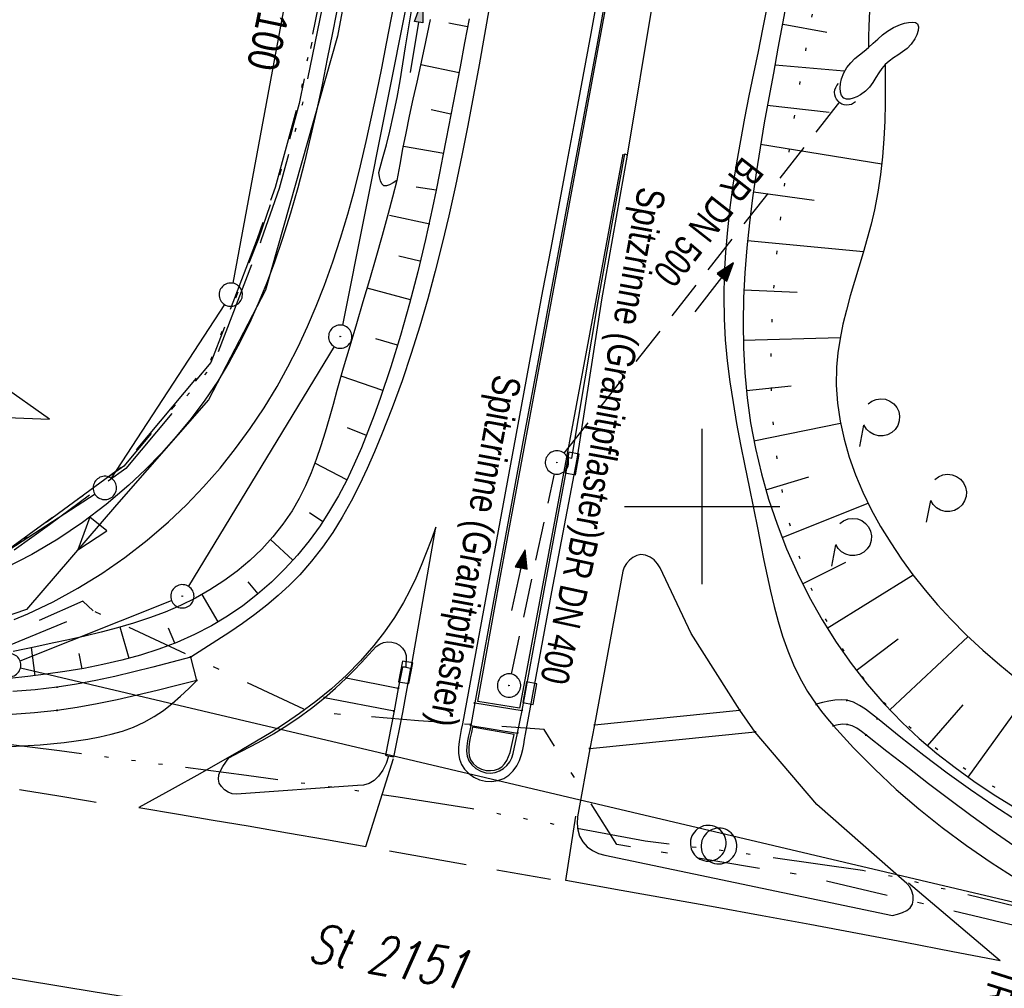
# Model space of a CAD drawing. Extents: x 510526 to 513920, y 467229 to 478797.
# Tile 139 of 256: x 510756 to 510819, y 472369 to 472431. Entities that reach past the tile are written whole.
import ezdxf
from ezdxf.enums import TextEntityAlignment as Align

# ---------------------------------------------------------------- set-up
doc = ezdxf.new("R2010")
doc.units = 0
doc.header["$LTSCALE"] = 10
doc.header["$MEASUREMENT"] = 0
for name, pattern in [('ACAD_ISO13W100', [37, 12, -3, 12, -3, 0.5, -3, 0.5, -3]), ('ACAD_ISO14W100', [25.5, 12, -3, 0.5, -3, 0.5, -3, 0.5, -3]), ('AUSGEZOGEN', [0]), ('LT00', [0]), ('LT05', [0.7, 0.5, -0.2]), ('LT07', [0.22, 0.02, -0.2]), ('LT08', [0.42, 0.2, -0.1, 0.02, -0.1]), ('STRICHLINIE2', [0.375, 0.25, -0.125])]:
    doc.linetypes.add(name, pattern=pattern)
doc.layers.get('0').update_dxf_attribs({"linetype": 'LT00'})
for name, color, linetype in [('-Halt-Pfeil', 4, 'LT00'), ('-Haltung', 182, 'STRICHLINIE2'), ('-Haltungsbeschriftung', 182, 'LT00'), ('ABWASSERLTG', 24, 'LT00'), ('ABWASSERLTG_FLIEßPF', 26, 'Continuous'), ('DFK_AB_L', 21, 'LT00'), ('DFK_AB_P', 7, 'LT00'), ('DFK_BES-WEGE', 255, 'LT00'), ('DFK_GZPKT', 250, 'LT00'), ('DFK_KATASTER', 250, 'LT00'), ('DFK_NUTZUNG', 250, 'LT00'), ('GASLTG', 250, 'ACAD_ISO13W100'), ('GASLTG_TEXT', 250, 'Continuous'), ('GEHOELZ_SYMB', 252, 'Continuous'), ('PFEIL', 140, 'AUSGEZOGEN'), ('RINNE_TEXT', 11, 'Continuous'), ('STROM_UNTER', 80, 'LT08'), ('TELEKOM', 210, 'ACAD_ISO14W100'), ('V94_AFBR_BAB', 250, 'LT00'), ('V94_BOESCH', 250, 'LT00'), ('V94_BOSCHUNG', 250, 'LT00'), ('V94_GEHOELZ', 250, 'LT07'), ('V94_GEHWEG', 250, 'LT00'), ('V94_GRABEN', 250, 'LT00'), ('V94_H_BORD', 250, 'LT00'), ('V94_KA_PRUF', 182, 'LT00'), ('V94_LD_MARK', 250, 'LT00'), ('V94_LG_MARK', 250, 'LT05'), ('V94_RASTER', 250, 'LT00'), ('V94_RINNE', 182, 'LT00'), ('V94_SINKK', 182, 'LT00'), ('V94_UK_DURCH', 182, 'LT00')]:
    doc.layers.add(name, color=color, linetype=linetype)
doc.styles.add('Arial', font='ARIAL.TTF')
doc.styles.add('Haltungsbeschriftung', font='ARIAL.TTF', dxfattribs={"width": 0.75})
doc.styles.get("Standard").update_dxf_attribs({"font": 'romans.shx'})
doc.styles.add('Versorgungsltg', font='ARIAL.TTF', dxfattribs={"width": 0.8, "height": 2})

# ---------------------------------------------------------------- blocks, each defined once
blk = doc.blocks.new('SYMB7010')
at = {"color": 0, "linetype": 'ByBlock'}
for points in [[(-0.031408, 0.499213), (-0.093728, 0.49134), (-0.15457, 0.475719), (-0.212975, 0.452595), (-0.268021, 0.422333), (-0.31884, 0.385411), (-0.36463, 0.342411), (-0.40467, 0.29401), (-0.438329, 0.240973), (-0.465074, 0.184136), (-0.484486, 0.124395), (-0.496256, 0.062692), (-0.5002, 0)], [(0.5002, 0), (0.496256, 0.062692), (0.484485, 0.124395), (0.465074, 0.184136), (0.438329, 0.240973), (0.40467, 0.29401), (0.36463, 0.342411), (0.31884, 0.385411), (0.268021, 0.422333), (0.212975, 0.452595), (0.15457, 0.475719), (0.093728, 0.49134), (0.031408, 0.499213), (-0.031408, 0.499213)], [(-0.5002, 0), (-0.496256, -0.062692), (-0.484486, -0.124395), (-0.465075, -0.184136), (-0.438329, -0.240973), (-0.404671, -0.29401), (-0.36463, -0.342411), (-0.31884, -0.385411), (-0.268021, -0.422333), (-0.212975, -0.452595), (-0.154571, -0.475719), (-0.093728, -0.49134), (-0.031408, -0.499213), (0.031408, -0.499213)], [(0.031408, -0.499213), (0.093728, -0.491341), (0.15457, -0.475719), (0.212975, -0.452595), (0.268021, -0.422333), (0.31884, -0.385411), (0.36463, -0.342411), (0.404671, -0.294011), (0.438329, -0.240974), (0.465075, -0.184136), (0.484486, -0.124395), (0.496256, -0.062692), (0.500201, 0)]]:
    blk.add_lwpolyline(points, dxfattribs=at)
blk = doc.blocks.new('SYMB0003')
at = {"color": 0, "linetype": 'ByBlock'}
for p, q in [((-0.015712, 0), (0.010166, 0.012015)), ((0, -0.021257), (-0.015712, 0)), ((0.010166, 0.012015), (0, -0.021257))]:
    blk.add_line(p, q, dxfattribs=at)
for points in [[(-0.031395, 0.499013), (-0.093691, 0.491144), (-0.154509, 0.475528), (-0.21289, 0.452414), (-0.267913, 0.422164), (-0.318712, 0.385257), (-0.364484, 0.342274), (-0.404509, 0.293893), (-0.438154, 0.240877), (-0.464888, 0.184062), (-0.484292, 0.124345), (-0.496058, 0.062667), (-0.5, 0)], [(0.5, 0), (0.496057, 0.062667), (0.484292, 0.124345), (0.464888, 0.184062), (0.438153, 0.240877), (0.404509, 0.293893), (0.364484, 0.342274), (0.318712, 0.385257), (0.267913, 0.422164), (0.21289, 0.452414), (0.154509, 0.475528), (0.093691, 0.491144), (0.031395, 0.499013), (-0.031395, 0.499013)], [(-0.5, 0), (-0.496058, -0.062667), (-0.484292, -0.124345), (-0.464888, -0.184062), (-0.438154, -0.240877), (-0.404509, -0.293893), (-0.364485, -0.342274), (-0.318712, -0.385257), (-0.267914, -0.422164), (-0.21289, -0.452414), (-0.154509, -0.475529), (-0.093691, -0.491144), (-0.031395, -0.499014), (0.031395, -0.499014)], [(0.031395, -0.499014), (0.093691, -0.491144), (0.154509, -0.475529), (0.21289, -0.452414), (0.267914, -0.422164), (0.318712, -0.385257), (0.364485, -0.342274), (0.404509, -0.293893), (0.438154, -0.240877), (0.464889, -0.184062), (0.484292, -0.124345), (0.496058, -0.062667), (0.5, 0)]]:
    blk.add_lwpolyline(points, dxfattribs=at)
blk = doc.blocks.new('SYMB0011')
at = {"color": 0, "linetype": 'ByBlock'}
for p, q in [((0.5, 0), (-0.5, 0)), ((0, 0.5), (0, -0.5))]:
    blk.add_line(p, q, dxfattribs=at)
blk = doc.blocks.new('Pfreil3')
at = {"layer": 'PFEIL'}
blk.add_hatch(color=256, dxfattribs=at).paths.add_polyline_path([(-1.549, 0.273), (-1.549, -0.273), (0, 0)])
for p, q in [((-1.549, 0), (-4.831, 0)), ((-1.549, -0.273), (-1.549, 0.273)), ((-1.549, 0.273), (0, 0)), ((0, 0), (-1.549, -0.273))]:
    blk.add_line(p, q, dxfattribs=at)
blk = doc.blocks.new('SYMB0652')
at = {"color": 0, "linetype": 'ByBlock'}
blk.add_lwpolyline([(-0.15, -0.075), (0.15, -0.075), (0.15, 0.075), (-0.15, 0.075), (-0.15, -0.075)], dxfattribs=at)
blk = doc.blocks.new('SYMB0002')
at = {"color": 0, "linetype": 'ByBlock'}
for points in [[(-0.031395, 0.499013), (-0.093691, 0.491144), (-0.154509, 0.475528), (-0.21289, 0.452414), (-0.267913, 0.422164), (-0.318712, 0.385257), (-0.364484, 0.342274), (-0.404509, 0.293893), (-0.438154, 0.240877), (-0.464888, 0.184062), (-0.484292, 0.124345), (-0.496058, 0.062667), (-0.5, 0)], [(0.5, 0), (0.496057, 0.062667), (0.484292, 0.124345), (0.464888, 0.184062), (0.438153, 0.240877), (0.404509, 0.293893), (0.364484, 0.342274), (0.318712, 0.385257), (0.267913, 0.422164), (0.21289, 0.452414), (0.154509, 0.475528), (0.093691, 0.491144), (0.031395, 0.499013), (-0.031395, 0.499013)], [(-0.5, 0), (-0.496058, -0.062667), (-0.484292, -0.124345), (-0.464888, -0.184062), (-0.438154, -0.240877), (-0.404509, -0.293893), (-0.364485, -0.342274), (-0.318712, -0.385257), (-0.267914, -0.422164), (-0.21289, -0.452414), (-0.154509, -0.475529), (-0.093691, -0.491144), (-0.031395, -0.499014), (0.031395, -0.499014)], [(0.031395, -0.499014), (0.093691, -0.491144), (0.154509, -0.475529), (0.21289, -0.452414), (0.267914, -0.422164), (0.318712, -0.385257), (0.364485, -0.342274), (0.404509, -0.293893), (0.438154, -0.240877), (0.464889, -0.184062), (0.484292, -0.124345), (0.496058, -0.062667), (0.5, 0)]]:
    blk.add_lwpolyline(points, dxfattribs=at)
blk = doc.blocks.new('SYMB1107')
at = {"color": 0, "linetype": 'ByBlock'}
for points in [[(-0.2, 0), (-0.196157, 0.039018), (-0.184776, 0.076537), (-0.166294, 0.111114), (-0.141421, 0.141421), (-0.111114, 0.166294), (-0.076537, 0.184776), (-0.039018, 0.196157), (0, 0.2)], [(0, 0.2), (0.039018, 0.196157), (0.076537, 0.184776), (0.111114, 0.166294), (0.141421, 0.141421), (0.166294, 0.111114), (0.184776, 0.076537), (0.196157, 0.039018), (0.2, 0)]]:
    blk.add_lwpolyline(points, dxfattribs=at)
blk = doc.blocks.new('GEHOELZ_SYMB')
at = {"layer": 'GEHOELZ_SYMB'}
blk.add_line((0, 0), (1.4, 0), dxfattribs=at)
blk.add_lwpolyline([(-1.388, 0.017), (-1.612, 0.221), (-1.778, 0.474), (-1.876, 0.761), (-1.898, 1.063), (-1.844, 1.361), (-1.718, 1.636), (-1.526, 1.87), (-1.282, 2.05), (-1, 2.162), (-0.7, 2.2), (-0.4, 2.162), (-0.118, 2.05), (0.126, 1.87), (0.318, 1.636), (0.444, 1.361), (0.498, 1.063), (0.476, 0.761), (0.378, 0.474), (0.212, 0.221), (-0.012, 0.017)], dxfattribs=at)
blk = doc.blocks.new('ABWASSER-FLIEßPF')
at = {"layer": 'ABWASSERLTG_FLIEßPF'}
for p, q in [((0, 0), (-0.2109, 0.0703)), ((-0.2109, 0.0703), (-0.2109, -0.0703)), ((-0.2109, -0.0703), (0, 0))]:
    blk.add_line(p, q, dxfattribs=at)
blk = doc.blocks.new('SYMB7201')
at = {"color": 0, "linetype": 'ByBlock'}
for p, q in [((0, 0.385), (-0.11, 0.015)), ((-0.255, -0.385), (-0.115, -0.385)), ((0.445, -0.385), (0.585, -0.385))]:
    blk.add_line(p, q, dxfattribs=at)
for points in [[(0.25, 0.015), (0.11, 0.015), (0, 0.385)], [(-0.393816, -0.383308), (-0.416239, -0.362945), (-0.432849, -0.337617), (-0.442589, -0.308936), (-0.444836, -0.27873), (-0.439449, -0.248923), (-0.426769, -0.221415), (-0.407606, -0.197958), (-0.38318, -0.180047), (-0.355047, -0.168823), (-0.325, -0.165), (-0.294953, -0.168823), (-0.26682, -0.180047), (-0.242394, -0.197959), (-0.223231, -0.221415), (-0.210551, -0.248923), (-0.205164, -0.27873), (-0.207411, -0.308936), (-0.21715, -0.337617), (-0.233761, -0.362945), (-0.256184, -0.383308)], [(0.306185, -0.383308), (0.283761, -0.362945), (0.267151, -0.337617), (0.257411, -0.308936), (0.255164, -0.27873), (0.260552, -0.248923), (0.273231, -0.221415), (0.292394, -0.197958), (0.31682, -0.180047), (0.344953, -0.168823), (0.375, -0.165), (0.405047, -0.168823), (0.43318, -0.180047), (0.457606, -0.197959), (0.476769, -0.221415), (0.489449, -0.248923), (0.494836, -0.27873), (0.492589, -0.308936), (0.48285, -0.337617), (0.466239, -0.362945), (0.443816, -0.383308)]]:
    blk.add_lwpolyline(points, dxfattribs=at)
blk = doc.blocks.new('SYMB0070')
at = {"color": 0, "linetype": 'ByBlock'}
for p, q in [((-0.5, 0), (0.2, 0)), ((0.5, 0), (0.2, 0.1)), ((0.2, 0.1), (0.2, 0)), ((0.468, 0), (0.21, 0.086)), ((0.21, 0.086), (0.21, -0.086)), ((0.21, -0.086), (0.468, 0)), ((0.22, -0.072), (0.437, 0)), ((0.23, -0.058), (0.405, 0)), ((0.24, -0.045), (0.374, 0)), ((0.342, 0), (0.25, 0.031)), ((0.25, 0.031), (0.25, -0.031)), ((0.25, -0.031), (0.342, 0)), ((0.26, -0.017), (0.31, 0)), ((0.27, -0.003), (0.279, 0))]:
    blk.add_line(p, q, dxfattribs=at)
for points in [[(0.2, 0), (0.2, -0.1), (0.5, 0)], [(0.437, 0), (0.22, 0.072), (0.22, -0.072)], [(0.405, 0), (0.23, 0.058), (0.23, -0.058)], [(0.374, 0), (0.24, 0.045), (0.24, -0.045)], [(0.31, 0), (0.26, 0.017), (0.26, -0.017)], [(0.279, 0), (0.27, 0.003), (0.27, -0.003)]]:
    blk.add_lwpolyline(points, dxfattribs=at)

msp = doc.modelspace()

# ---------------------------------------------------------------- linework, layer by layer
at = {"layer": '-Haltung'}
for p, q in [((510791.119, 472403.416), (510808.855, 472426.019)), ((510787.735, 472389.214), (510790.499, 472402.093))]:
    msp.add_line(p, q, dxfattribs=at)
at = {"layer": 'ABWASSERLTG', "flags": 128}
msp.add_lwpolyline([(511211.626, 472848.92), (511201.683, 472847.15), (511171.44, 472834.36), (511156.407, 472829.24), (511134.614, 472818.399), (511114.218, 472797.289), (511073.504, 472747.413), (511072.754, 472746.495), (511069.58, 472746.419), (511033.033, 472772.563), (511029.876, 472773.169), (511029.031, 472772.321), (510975.32, 472692.603), (510925.143, 472605.879), (510924.118, 472605.314), (510923.057, 472604.182), (510922.935, 472602.912), (510917.206, 472597.751), (510912.098, 472592.472), (510903.152, 472583.622), (510889.473, 472570.727), (510877.716, 472561.703), (510864.308, 472552.3), (510862.652, 472551.246), (510847.925, 472541.658), (510836.975, 472533.63), (510819.052, 472521.361), (510808.87, 472512.392), (510795.552, 472495.776), (510794.321, 472493.592), (510788.006, 472478.941), (510784.598, 472467.273), (510781.169, 472453.695), (510778.483, 472440.599), (510776.551, 472430.238), (510771.92, 472413.919), (510768.239, 472406.866), (510762.341, 472400.112), (510756.534, 472393.375), (510754.835, 472392.798), (510752.023, 472392.016), (510749.539, 472391.715), (510747.019, 472391.975), (510737.603, 472394.607), (510715.129, 472399.657), (510711.374, 472394.189), (510698.446, 472379.091)], dxfattribs=at)
at = {"layer": 'DFK_AB_L'}
for p, q in [((510784.814, 472451.575), (510776.867, 472411.656)), ((510776.331, 472410.279), (510766.96, 472394.861)), ((510756.127, 472390.067), (510765.873, 472393.942)), ((510756.16, 472389.618), (510852, 472367.022))]:
    msp.add_line(p, q, dxfattribs=at)
at = {"layer": 'DFK_KATASTER'}
for p, q in [((510776.974, 472453.022), (510769.817, 472414.358)), ((510769.271, 472412.991), (510761.99, 472401.818)), ((510760.95, 472400.783), (510754.44, 472396.577))]:
    msp.add_line(p, q, dxfattribs=at)
at = {"layer": 'GASLTG', "ltscale": 0.05, "flags": 128}
for points in [[(510619.905, 472637.888), (510623.351, 472638.298), (510631.923, 472639.33), (510637.864, 472639.671), (510643.988, 472639.749), (510649.505, 472639.769), (510655.968, 472640.089), (510661.863, 472640.469), (510667.919, 472640.891), (510680.923, 472642.146), (510685.59, 472641.209), (510691.735, 472640.05), (510691.735, 472640.05), (510697.614, 472638.927), (510703.573, 472637.777), (510709.2, 472633.441), (510713.019, 472630.31), (510716.918, 472627.098), (510722.284, 472622.722), (510726.36, 472619.387), (510731.566, 472615.13), (510735.407, 472612.004), (510740.862, 472607.585), (510744.694, 472604.488), (510750.217, 472600.012), (510759.136, 472592.735), (510763.514, 472589.128), (510768.577, 472585.141), (510770.703, 472583.727), (510831.857, 472543.391), (510836.336, 472538.073), (510836.158, 472534.439), (510832.461, 472531.939), (510826.265, 472528.016), (510822.465, 472525.375), (510818.002, 472522.113), (510812.955, 472518.063), (510809.581, 472515.107), (510804.29, 472509.769), (510800.906, 472505.919), (510797.048, 472500.978), (510796.744, 472500.458), (510793.123, 472494.082), (510790.995, 472489.969), (510788.075, 472483.489), (510786.494, 472478.816), (510784.755, 472473.417), (510782.982, 472467.345), (510781.267, 472461.307), (510779.919, 472455.728), (510778.689, 472449.898), (510777.608, 472443.975), (510776.628, 472438.239), (510775.566, 472432.099), (510774.277, 472425.861), (510772.791, 472420.459), (510771.643, 472417.148), (510768.575, 472409.157), (510762.933, 472402.45), (510758.03, 472398.821), (510753.212, 472395.372), (510752.361, 472394.8), (510745.826, 472396.7), (510740.69, 472398.18), (510738.799, 472398.763), (510735.856, 472399.691), (510717.834, 472374.281), (510717.59, 472374.022), (510713.993, 472374.667), (510707.701, 472375.827), (510705.583, 472374.305), (510701.614, 472371.497), (510701.094, 472371.047), (510700.872, 472370.864)], [(510700.237, 472372.885), (510700.509, 472373.2), (510700.639, 472373.171), (510700.875, 472373.138), (510702.561, 472372.645), (510704.217, 472373.636), (510705.755, 472374.773), (510705.847, 472374.832), (510707.63, 472375.972), (510715.808, 472374.787), (510717.711, 472374.368), (510735.79, 472399.856), (510739.596, 472398.796), (510752.378, 472395.082), (510757.883, 472399.023), (510762.761, 472402.634), (510768.357, 472409.286), (510771.408, 472417.234), (510772.552, 472420.533), (510774.033, 472425.92), (510775.32, 472432.146), (510776.381, 472438.282), (510777.362, 472444.019), (510778.444, 472449.946), (510779.675, 472455.784), (510781.026, 472461.371), (510782.742, 472467.414), (510784.516, 472473.49), (510786.257, 472478.895), (510787.842, 472483.581), (510790.77, 472490.078), (510792.903, 472494.201), (510796.527, 472500.583), (510796.841, 472501.119), (510800.713, 472506.078), (510804.107, 472509.939), (510809.409, 472515.289), (510812.794, 472518.254), (510817.85, 472522.312), (510822.32, 472525.579), (510826.122, 472528.222), (510829.915, 472530.516), (510832.321, 472532.146), (510835.215, 472534.104), (510835.614, 472534.422), (510836.05, 472534.991), (510835.895, 472537.379), (510835.777, 472538.039), (510835.607, 472538.678), (510833.524, 472541.609), (510831.309, 472543.769), (510770.294, 472583.642), (510762.473, 472589.891), (510758.978, 472592.542), (510750.059, 472599.818), (510744.537, 472604.294), (510740.705, 472607.391), (510735.25, 472611.81), (510731.408, 472614.936), (510726.201, 472619.193), (510722.125, 472622.529), (510716.76, 472626.904), (510704.131, 472637.306), (510697.685, 472638.542), (510691.806, 472639.846), (510684.651, 472641.033), (510680.85, 472641.743), (510658.421, 472639.955), (510632.862, 472639.16), (510625.018, 472638.414), (510623.419, 472637.951), (510621.076, 472636.601), (510619.438, 472636.266)]]:
    msp.add_lwpolyline(points, dxfattribs=at)
at = {"layer": 'STROM_UNTER', "ltscale": 2, "flags": 128}
for points in [[(510616.712, 472637.191), (510617.681, 472637.353), (510618.408, 472637.51), (510623.374, 472638.102), (510631.94, 472639.134), (510637.87, 472639.474), (510649.509, 472639.571), (510655.979, 472639.891), (510661.876, 472640.272), (510680.913, 472641.946), (510685.552, 472641.015), (510697.576, 472638.733), (510703.488, 472637.592), (510712.891, 472630.157), (510731.439, 472614.977), (510744.568, 472604.335), (510759.009, 472592.583), (510768.459, 472584.982), (510770.592, 472583.563), (510831.723, 472543.242), (510836.156, 472538.019), (510835.962, 472534.551), (510833.835, 472533.114), (510826.154, 472528.185), (510822.348, 472525.541), (510817.88, 472522.275), (510812.826, 472518.218), (510809.443, 472515.255), (510804.144, 472509.908), (510800.751, 472506.049), (510796.882, 472501.093), (510792.946, 472494.18), (510790.815, 472490.059), (510787.888, 472483.565), (510784.564, 472473.478), (510781.073, 472461.36), (510779.723, 472455.775), (510778.493, 472449.939), (510776.43, 472438.276), (510775.369, 472432.139), (510774.082, 472425.91), (510772.6, 472420.52), (510771.455, 472417.219), (510768.4, 472409.263), (510762.795, 472402.599), (510752.327, 472395.02), (510738.858, 472398.957), (510735.777, 472399.928), (510735.777, 472399.928), (510717.518, 472374.24), (510714.029, 472374.867), (510707.653, 472376.042), (510700.963, 472371.201)], [(510760.841, 472393.287), (510760.172, 472393.913), (510755.575, 472391.871), (510749.511, 472392.254), (510748.553, 472391.744), (510744.531, 472392.127), (510728.573, 472396.528)], [(510941.532, 472359.744), (510936.256, 472361.856), (510925.333, 472364.09), (510915.3, 472359.94), (510914.785, 472358.02), (510914.785, 472360.146), (510899.29, 472367.147), (510860.226, 472376.179), (510850.636, 472378.583), (510842.366, 472369.941), (510840.709, 472368.153), (510806.394, 472376.289), (510803.168, 472376.804), (510794.502, 472378.247), (510789.836, 472385.655), (510781.759, 472386.208), (510774.758, 472386.791), (510760.841, 472393.287), (510755.425, 472391.064), (510749.615, 472391.639), (510744.114, 472367.188), (510721.232, 472372.226)]]:
    msp.add_lwpolyline(points, dxfattribs=at)
at = {"layer": 'TELEKOM', "ltscale": 0.05, "flags": 128}
msp.add_lwpolyline([(511130.846, 472242.46), (511125.842, 472246.287), (511119.847, 472251.061), (511119.531, 472251.151), (511119.081, 472251.196), (511118.63, 472251.241), (511118.179, 472251.511), (511117.863, 472251.737), (511117.863, 472252.232), (511117.818, 472252.637), (511114.382, 472255.267), (511109.829, 472258.779), (511108.071, 472260.31), (511100.566, 472266.962), (511092.226, 472274.302), (511084.01, 472281.902), (511079.02, 472286.366), (511070.855, 472293.952), (511066.945, 472295.862), (511059.465, 472299.855), (511051.185, 472303.791), (511043.619, 472307.471), (511031.481, 472316.729), (511023.398, 472322.525), (511015.184, 472328.061), (511009.862, 472331.626), (511000.475, 472337.226), (510996.89, 472339.245), (510988.415, 472341.394), (510977.138, 472344.129), (510961.42, 472348.013), (510950.242, 472350.576), (510947.916, 472351.214), (510942.005, 472351.81), (510925.52, 472353.653), (510917.156, 472354.621), (510907.652, 472355.489), (510904.722, 472355.747), (510902.106, 472356.233), (510898.372, 472356.941), (510893.639, 472357.841), (510883.478, 472359.809), (510866.171, 472363.16), (510853.922, 472365.546), (510849.72, 472366.228), (510842.862, 472368.189), (510840.673, 472368.704), (510835.458, 472370.055), (510831.305, 472371.373), (510830.26, 472371.834), (510827.717, 472372.381), (510821.02, 472374.054), (510812.442, 472376.151), (510810.319, 472376.583), (510802.963, 472377.638), (510800.685, 472377.935), (510796.331, 472378.461), (510789.948, 472379.652), (510785.197, 472380.542), (510780.447, 472381.3), (510776.734, 472381.863), (510770.696, 472382.688), (510764.427, 472383.511), (510758.67, 472384.274), (510753.195, 472384.966), (510747.025, 472385.856), (510743.312, 472386.352), (510731.436, 472388.33), (510727.806, 472388.956), (510711.424, 472391.9), (510709.348, 472392.195), (510704.664, 472392.374), (510698.914, 472392.669)], dxfattribs=at)
at = {"layer": 'V94_AFBR_BAB', "color": 2}
msp.add_line((510767.496, 472388.811), (510767.104, 472390.312), dxfattribs=at)
at = {"layer": 'V94_AFBR_BAB'}
for points in [[(510776.694, 472432.892), (510776.221, 472430.455), (510775.89, 472428.785), (510775.549, 472427.117), (510775.193, 472425.453), (510774.818, 472423.793), (510774.417, 472422.141), (510773.986, 472420.498), (510773.521, 472418.864), (510773.015, 472417.243), (510772.465, 472415.636), (510771.978, 472414.335), (510771.453, 472413.049), (510770.886, 472411.781), (510770.271, 472410.536), (510769.604, 472409.317), (510768.839, 472408.062), (510768.014, 472406.844), (510767.133, 472405.664), (510766.199, 472404.524), (510765.216, 472403.426), (510764.188, 472402.372), (510763.118, 472401.365), (510761.662, 472400.122), (510760.14, 472398.963), (510758.552, 472397.892), (510756.897, 472396.91), (510755.175, 472396.02)], [(510804.329, 472432.972), (510803.882, 472430.7), (510803.592, 472429.268), (510803.299, 472427.835), (510803.009, 472426.4), (510802.727, 472424.963), (510802.458, 472423.527), (510802.207, 472422.09), (510801.98, 472420.653), (510801.781, 472419.217), (510801.617, 472417.783), (510801.493, 472416.35), (510801.413, 472414.92), (510801.383, 472413.492), (510801.408, 472412.067), (510801.486, 472410.718), (510801.612, 472409.37), (510801.78, 472408.023), (510801.983, 472406.676), (510802.214, 472405.327), (510802.468, 472403.975), (510802.737, 472402.619), (510803.016, 472401.258), (510803.297, 472399.889), (510803.575, 472398.513), (510803.77, 472397.519), (510803.966, 472396.523), (510804.169, 472395.53), (510804.385, 472394.542), (510804.62, 472393.564), (510804.881, 472392.599), (510805.173, 472391.65), (510805.503, 472390.722), (510805.876, 472389.817), (510806.3, 472388.939), (510806.779, 472388.092), (510807.32, 472387.279), (510807.676, 472386.808), (510808.05, 472386.349), (510808.437, 472385.897), (510809.728, 472384.477), (510811.078, 472383.112), (510812.483, 472381.802), (510813.939, 472380.546), (510815.443, 472379.345), (510816.991, 472378.199), (510818.579, 472377.106), (510820.203, 472376.068)], [(510755.759, 472392.722), (510756.621, 472393.086), (510758.263, 472393.867), (510759.855, 472394.734), (510761.393, 472395.685), (510762.876, 472396.715), (510764.301, 472397.822), (510765.667, 472399.003), (510766.825, 472400.107), (510767.932, 472401.262), (510768.988, 472402.466), (510769.991, 472403.716), (510770.938, 472405.008), (510771.828, 472406.339), (510772.659, 472407.705), (510773.358, 472408.969), (510774.011, 472410.256), (510774.618, 472411.564), (510775.183, 472412.89), (510775.708, 472414.232), (510776.248, 472415.742), (510776.745, 472417.265), (510777.204, 472418.802), (510777.628, 472420.349), (510778.023, 472421.905), (510778.392, 472423.47), (510778.739, 472425.04), (510779.07, 472426.615), (510779.389, 472428.193), (510779.699, 472429.772), (510780.166, 472432.195)], [(510786.346, 472432.31), (510786.004, 472430.356), (510785.657, 472428.403), (510785.298, 472426.453), (510784.927, 472424.506), (510784.539, 472422.565), (510784.131, 472420.629), (510783.7, 472418.7), (510783.276, 472416.913), (510782.825, 472415.134), (510782.345, 472413.362), (510781.832, 472411.596), (510781.283, 472409.838), (510780.694, 472408.088), (510780.063, 472406.344), (510779.385, 472404.608), (510778.933, 472403.522), (510778.458, 472402.444), (510777.955, 472401.38), (510777.42, 472400.336), (510776.85, 472399.317), (510776.24, 472398.33), (510775.585, 472397.379), (510774.883, 472396.471), (510774.129, 472395.611), (510773.451, 472394.926), (510772.737, 472394.274), (510771.992, 472393.653), (510771.22, 472393.056), (510770.427, 472392.481), (510769.615, 472391.923), (510768.791, 472391.378), (510767.957, 472390.842), (510767.119, 472390.309)], [(510795.203, 472422.589), (510796.843, 472432.55)], [(510812.236, 472373.691), (510812.565, 472373.784), (510812.876, 472373.889), (510813.151, 472374.021), (510813.37, 472374.192), (510813.517, 472374.415), (510813.576, 472374.676), (510813.562, 472374.966), (510813.484, 472375.259), (510813.349, 472375.528), (510813.164, 472375.744), (510807.368, 472380.831), (510803.413, 472385.483), (510802.415, 472386.904), (510799.28, 472391.828), (510797.286, 472396.054), (510797.124, 472396.318), (510796.905, 472396.555), (510796.643, 472396.745), (510796.353, 472396.867), (510796.051, 472396.901), (510795.789, 472396.847), (510795.54, 472396.725), (510795.316, 472396.548), (510795.128, 472396.331), (510794.987, 472396.087), (510794.906, 472395.832), (510793.067, 472385.952), (510792.779, 472384.419), (510791.984, 472380.025), (510791.95, 472379.613), (510791.995, 472379.195), (510792.117, 472378.793), (510792.319, 472378.428), (510792.602, 472378.114), (510792.947, 472377.864), (510793.331, 472377.679), (510793.735, 472377.56), (510812.236, 472373.691)], [(510779.042, 472390.992), (510779.261, 472391.15), (510779.511, 472391.253), (510779.779, 472391.293), (510780.048, 472391.268), (510780.304, 472391.2), (510780.535, 472391.071), (510780.728, 472390.89), (510780.872, 472390.668), (510780.957, 472390.417), (510780.947, 472389.665)], [(510769.557, 472383.835), (510770.28, 472384.206), (510771, 472384.582), (510771.714, 472384.968), (510772.419, 472385.37), (510773.111, 472385.792), (510774.003, 472386.388), (510774.868, 472387.024), (510775.705, 472387.697), (510776.419, 472388.317), (510777.109, 472388.962), (510777.605, 472389.457), (510778.09, 472389.963), (510778.568, 472390.475), (510779.042, 472390.992)], [(510727.003, 472387.357), (510743.688, 472384.985), (510745.202, 472384.872), (510746.717, 472384.765), (510748.234, 472384.669), (510749.753, 472384.591), (510751.275, 472384.536), (510752.802, 472384.51), (510754.333, 472384.52), (510755.871, 472384.57), (510757.415, 472384.667), (510758.966, 472384.817), (510759.733, 472384.913), (510760.497, 472385.029), (510761.254, 472385.171), (510761.999, 472385.345), (510762.726, 472385.556), (510763.432, 472385.812), (510764.111, 472386.117), (510764.759, 472386.478), (510765.346, 472386.877), (510765.906, 472387.321)], [(510777.833, 472382.041), (510770.049, 472381.495), (510769.781, 472381.52), (510769.516, 472381.621), (510769.273, 472381.779), (510769.075, 472381.98), (510768.941, 472382.204), (510768.885, 472382.463), (510768.916, 472382.729), (510769.016, 472383), (510769.167, 472383.276), (510769.354, 472383.555), (510769.557, 472383.835)], [(510779.825, 472383.94), (510779.681, 472383.476), (510779.463, 472383.042), (510779.177, 472382.649), (510778.904, 472382.382), (510778.577, 472382.186), (510778.214, 472382.07), (510777.833, 472382.041)], [(510724.633, 472374.749), (510730.676, 472373.762), (510736.719, 472372.773), (510742.762, 472371.781), (510747.313, 472371.031), (510751.864, 472370.281), (510756.415, 472369.531), (510760.966, 472368.784), (510764.315, 472368.236), (510767.664, 472367.689), (510771.013, 472367.141), (510774.361, 472366.589), (510777.708, 472366.031), (510781.054, 472365.467), (510785.604, 472364.685), (510790.151, 472363.889), (510794.697, 472363.08), (510799.24, 472362.261), (510804.266, 472361.344), (510809.291, 472360.418), (510814.313, 472359.484), (510819.335, 472358.543), (510823.76, 472357.709)]]:
    msp.add_lwpolyline(points, dxfattribs=at)
at = {"layer": 'V94_AFBR_BAB', "color": 2}
msp.add_lwpolyline([(510765.906, 472387.321), (510766.447, 472387.799), (510766.975, 472388.3), (510767.496, 472388.811)], dxfattribs=at)
at = {"layer": 'V94_BOESCH'}
for points in [[(510810.771, 472432.366), (510810.713, 472430.88), (510810.705, 472430.201), (510810.703, 472429.521)], [(510805.314, 472431.86), (510804.872, 472429.474), (510804.575, 472427.876), (510804.28, 472426.274), (510803.994, 472424.671), (510803.721, 472423.065), (510803.467, 472421.458), (510803.237, 472419.85), (510803.036, 472418.24), (510802.87, 472416.631), (510802.743, 472415.021), (510802.662, 472413.412), (510802.63, 472411.803), (510802.654, 472410.196), (510802.739, 472408.589), (510802.89, 472406.985), (510803.111, 472405.382), (510803.419, 472403.732), (510803.807, 472402.091), (510804.273, 472400.462), (510804.815, 472398.852), (510805.432, 472397.267), (510806.122, 472395.711), (510806.883, 472394.19), (510807.714, 472392.71), (510808.613, 472391.275), (510809.579, 472389.892), (510810.609, 472388.565), (510811.702, 472387.3), (510812.856, 472386.103), (510813.948, 472385.083), (510815.085, 472384.117), (510816.262, 472383.202), (510817.475, 472382.33), (510818.72, 472381.499), (510819.993, 472380.702)], [(510785.003, 472431.363), (510784.722, 472429.817), (510784.43, 472428.273), (510784.132, 472426.731), (510783.832, 472425.188), (510783.532, 472423.646), (510783.319, 472422.541), (510783.105, 472421.437), (510782.887, 472420.334), (510782.662, 472419.232), (510782.208, 472417.159), (510781.713, 472415.096), (510781.176, 472413.043), (510780.594, 472411), (510779.965, 472408.969), (510779.288, 472406.949), (510778.905, 472405.878), (510778.504, 472404.813), (510778.078, 472403.759), (510777.623, 472402.718), (510777.135, 472401.695), (510776.609, 472400.691), (510776.039, 472399.712), (510775.422, 472398.759), (510774.72, 472397.793), (510773.963, 472396.865), (510773.154, 472395.979), (510772.297, 472395.139), (510771.393, 472394.349), (510770.448, 472393.614), (510769.462, 472392.938), (510768.44, 472392.325), (510767.342, 472391.757), (510766.212, 472391.257), (510765.055, 472390.819), (510763.875, 472390.438), (510762.676, 472390.109), (510761.463, 472389.826), (510760.241, 472389.583), (510759.013, 472389.377), (510757.785, 472389.201), (510756.62, 472389.059), (510755.453, 472388.943)], [(510811.761, 472428.426), (510811.769, 472427.751), (510811.774, 472427.075), (510811.768, 472425.929), (510811.74, 472424.782), (510811.685, 472423.636), (510811.596, 472422.493), (510811.469, 472421.352), (510811.299, 472420.216), (510811.079, 472419.086), (510810.858, 472418.156), (510810.61, 472417.23), (510810.342, 472416.307), (510810.065, 472415.387), (510809.788, 472414.468), (510809.52, 472413.55), (510809.271, 472412.633), (510809.048, 472411.715), (510808.863, 472410.797), (510808.723, 472409.876), (510808.639, 472408.953), (510808.622, 472407.796), (510808.7, 472406.636), (510808.869, 472405.477), (510809.122, 472404.323), (510809.455, 472403.176), (510809.862, 472402.039), (510810.337, 472400.915), (510810.876, 472399.808), (510811.473, 472398.719), (510812.122, 472397.654), (510812.819, 472396.614), (510813.557, 472395.602), (510814.332, 472394.622), (510815.139, 472393.676), (510815.97, 472392.768), (510816.997, 472391.73), (510818.052, 472390.746), (510819.133, 472389.811), (510820.24, 472388.92)], [(510780.359, 472420.962), (510780.088, 472419.902), (510779.812, 472418.844), (510779.423, 472417.416), (510779.019, 472415.994), (510778.604, 472414.576), (510778.183, 472413.158), (510777.758, 472411.74), (510777.334, 472410.317), (510776.915, 472408.888), (510776.505, 472407.451), (510776.256, 472406.558), (510776.006, 472405.665), (510775.747, 472404.775), (510775.472, 472403.892), (510775.174, 472403.021), (510774.848, 472402.165), (510774.485, 472401.327), (510774.079, 472400.512), (510773.624, 472399.724), (510773.037, 472398.86), (510772.383, 472398.038), (510771.668, 472397.26), (510770.899, 472396.528), (510770.082, 472395.845), (510769.224, 472395.212), (510768.331, 472394.633), (510767.41, 472394.109), (510766.442, 472393.63), (510765.454, 472393.205), (510764.448, 472392.827), (510763.428, 472392.491), (510762.395, 472392.189), (510761.353, 472391.916), (510760.303, 472391.664), (510759.25, 472391.428), (510758.195, 472391.201), (510757.14, 472390.977), (510756.415, 472390.822), (510755.69, 472390.675)]]:
    msp.add_lwpolyline(points, dxfattribs=at)
at = {"layer": 'V94_BOSCHUNG'}
for p, q in [((510783.715, 472431.112), (510784.915, 472430.873)), ((510805.202, 472431.022), (510808.005, 472430.506)), ((510781.895, 472428.431), (510784.36, 472427.911)), ((510804.694, 472428.397), (510809.14, 472428.016)), ((510782.567, 472425.521), (510783.842, 472425.259)), ((510804.186, 472425.815), (510808.166, 472425.349)), ((510780.794, 472423.176), (510783.379, 472422.717)), ((510803.759, 472423.292), (510811.551, 472422.043)), ((510782.884, 472420.339), (510781.596, 472420.537)), ((510803.29, 472420.233), (510807.194, 472419.704)), ((510782.488, 472418.16), (510779.883, 472418.715)), ((510802.915, 472417.101), (510810.367, 472416.392)), ((510781.844, 472415.783), (510780.484, 472416.103)), ((510781.243, 472413.295), (510778.443, 472414.032)), ((510802.683, 472413.924), (510806.112, 472413.772)), ((510780.401, 472410.362), (510779, 472410.786)), ((510802.641, 472410.69), (510808.874, 472410.855)), ((510779.461, 472407.452), (510776.771, 472408.389)), ((510802.839, 472407.451), (510805.729, 472407.765)), ((510778.404, 472404.56), (510777.191, 472405.063)), ((510803.319, 472404.228), (510808.892, 472405.357)), ((510777.147, 472401.72), (510775.09, 472402.792)), ((510804.089, 472401.075), (510806.849, 472401.897)), ((510805.137, 472398), (510810.676, 472400.203)), ((510775.595, 472399.017), (510774.744, 472399.596)), ((510773.68, 472396.545), (510772.233, 472397.867)), ((510806.455, 472395.026), (510809.235, 472396.425)), ((510808.043, 472392.169), (510813.566, 472395.591)), ((510771.435, 472394.385), (510770.806, 472395.153)), ((510768.88, 472392.579), (510767.834, 472394.342)), ((510763.136, 472390.229), (510762.565, 472392.237)), ((510766.086, 472391.207), (510765.682, 472392.171)), ((510809.907, 472389.455), (510812.593, 472391.488)), ((510812.067, 472386.908), (510817.107, 472391.625)), ((510757.095, 472389.114), (510756.874, 472390.92)), ((510760.127, 472389.563), (510759.936, 472390.55)), ((510817.109, 472382.586), (510821.159, 472388.224)), ((510814.499, 472384.605), (510816.775, 472387.242))]:
    msp.add_line(p, q, dxfattribs=at)
at = {"layer": 'V94_GEHOELZ', "linetype": 'LT07', "flags": 128}
msp.add_lwpolyline([(510862.899, 472397.22), (510863.267, 472399.314), (510863.637, 472401.411), (510864.012, 472403.512), (510864.396, 472405.619), (510864.79, 472407.736), (510865.198, 472409.864), (510865.622, 472412.005), (510866.065, 472414.163), (510866.529, 472416.338), (510866.812, 472417.629), (510867.097, 472418.924), (510867.377, 472420.223), (510867.644, 472421.522), (510867.891, 472422.82), (510868.113, 472424.115), (510868.301, 472425.404), (510868.449, 472426.686), (510868.55, 472427.959), (510868.596, 472429.22), (510868.582, 472430.467), (510868.5, 472431.698), (510868.343, 472432.911), (510868.104, 472434.105), (510867.785, 472435.256), (510867.389, 472436.388), (510866.921, 472437.503), (510866.39, 472438.602), (510865.802, 472439.687), (510865.166, 472440.761), (510864.488, 472441.824), (510863.776, 472442.88), (510863.037, 472443.929), (510862.278, 472444.973), (510861.507, 472446.016), (510860.731, 472447.057), (510859.958, 472448.1), (510859.194, 472449.146), (510858.448, 472450.197), (510857.772, 472451.182), (510857.112, 472452.17), (510856.461, 472453.156), (510855.814, 472454.138), (510855.166, 472455.112), (510854.511, 472456.075), (510853.842, 472457.022), (510853.155, 472457.951), (510852.444, 472458.858), (510851.702, 472459.74), (510850.924, 472460.592), (510849.795, 472461.706), (510848.594, 472462.758), (510847.324, 472463.746), (510845.993, 472464.67), (510844.604, 472465.529), (510843.162, 472466.32), (510841.673, 472467.043), (510840.142, 472467.697), (510838.574, 472468.28), (510836.974, 472468.792), (510835.347, 472469.23), (510833.698, 472469.593), (510832.033, 472469.881), (510830.356, 472470.093), (510828.672, 472470.226), (510826.987, 472470.28), (510825.306, 472470.253), (510823.633, 472470.144), (510821.974, 472469.953), (510820.334, 472469.677), (510819.595, 472469.522), (510818.866, 472469.342), (510818.154, 472469.132), (510817.464, 472468.884), (510816.801, 472468.593), (510816.172, 472468.25), (510815.581, 472467.851), (510815.081, 472467.436), (510814.611, 472466.979), (510814.162, 472466.49), (510813.728, 472465.981), (510813.302, 472465.461), (510809.592, 472443.773), (510809.122, 472441.597), (510808.656, 472439.419), (510808.196, 472437.24), (510807.746, 472435.059), (510807.309, 472432.873), (510806.889, 472430.684), (510806.487, 472428.489), (510806.109, 472426.288), (510805.757, 472424.08), (510805.434, 472421.864), (510805.144, 472419.639), (510804.89, 472417.405), (510804.732, 472415.797), (510804.6, 472414.185), (510804.498, 472412.571), (510804.431, 472410.957), (510804.405, 472409.344), (510804.424, 472407.734), (510804.494, 472406.128), (510804.619, 472404.528), (510804.806, 472402.936), (510805.058, 472401.354), (510805.382, 472399.783), (510805.781, 472398.224), (510806.186, 472396.904), (510806.651, 472395.6), (510807.177, 472394.32), (510807.765, 472393.067), (510808.414, 472391.851), (510809.126, 472390.674), (510809.902, 472389.546), (510810.742, 472388.47), (510811.622, 472387.477), (510812.559, 472386.537), (510813.546, 472385.645), (510814.578, 472384.799), (510815.65, 472383.994), (510816.757, 472383.227), (510817.892, 472382.495), (510819.05, 472381.792), (510820.226, 472381.117), (510821.414, 472380.464), (510822.609, 472379.83), (510823.806, 472379.212), (510824.998, 472378.606), (510826.409, 472377.894), (510827.812, 472377.197), (510829.211, 472376.517), (510830.611, 472375.857), (510832.017, 472375.219), (510833.434, 472374.607), (510834.867, 472374.023), (510836.322, 472373.47), (510837.802, 472372.95), (510839.314, 472372.468), (510840.862, 472372.025), (510842.45, 472371.624), (510844.085, 472371.267), (510845.771, 472370.959), (510847.513, 472370.702), (510848.441, 472370.589), (510849.377, 472370.498), (510850.313, 472370.434), (510851.24, 472370.404), (510852.15, 472370.413), (510853.034, 472370.469), (510853.885, 472370.578), (510854.693, 472370.746), (510855.45, 472370.98), (510856.148, 472371.286), (510856.779, 472371.67), (510857.334, 472372.139), (510857.755, 472372.626), (510858.118, 472373.177), (510858.427, 472373.785), (510858.689, 472374.442), (510858.91, 472375.141), (510859.096, 472375.874), (510859.254, 472376.635), (510859.391, 472377.415), (510859.511, 472378.208), (510859.622, 472379.007), (510859.729, 472379.803), (510859.973, 472381.53), (510860.23, 472383.216), (510860.498, 472384.865), (510860.776, 472386.481), (510861.063, 472388.068), (510861.357, 472389.631), (510861.658, 472391.173), (510861.964, 472392.699), (510862.274, 472394.213), (510862.586, 472395.719), (510862.899, 472397.22)], close=True, dxfattribs=at)
at = {"layer": 'V94_GEHWEG'}
for p, q in [((510780.457, 472388.298), (510777.109, 472388.959)), ((510775.704, 472387.702), (510780.182, 472386.843)), ((510785.369, 472387.373), (510788.414, 472386.87)), ((510793.074, 472385.945), (510802.409, 472386.902)), ((510785.111, 472385.916), (510788.126, 472385.418)), ((510792.768, 472384.427), (510803.412, 472385.494))]:
    msp.add_line(p, q, dxfattribs=at)
for points in [[(510767.104, 472390.312), (510765.885, 472389.986), (510764.666, 472389.665), (510763.444, 472389.358), (510762.221, 472389.069), (510760.993, 472388.805), (510759.762, 472388.572), (510758.526, 472388.377), (510757.099, 472388.205), (510755.664, 472388.086)], [(510767.496, 472388.811), (510766.219, 472388.483), (510764.941, 472388.162), (510763.662, 472387.853), (510762.38, 472387.564), (510761.095, 472387.301), (510759.806, 472387.071), (510758.512, 472386.879), (510757.065, 472386.717), (510755.612, 472386.607)], [(510820.272, 472379.75), (510818.758, 472380.743), (510817.254, 472381.776), (510815.756, 472382.851), (510814.261, 472383.97), (510812.766, 472385.136), (510811.266, 472386.352), (510810.891, 472386.66), (510810.512, 472386.951), (510810.124, 472387.206), (510809.724, 472387.406), (510809.309, 472387.531), (510808.929, 472387.568), (510808.538, 472387.547), (510808.137, 472387.482), (510807.73, 472387.388), (510807.32, 472387.279)], [(510810.532, 472385.299), (510810.242, 472385.526), (510809.948, 472385.73), (510809.643, 472385.889), (510809.324, 472385.978), (510809.036, 472385.988), (510808.739, 472385.954), (510808.437, 472385.897)], [(510838.395, 472369.287), (510836.964, 472369.829), (510835.536, 472370.376), (510834.112, 472370.931), (510832.696, 472371.499), (510831.289, 472372.083), (510829.893, 472372.689), (510828.512, 472373.321), (510827.147, 472373.982), (510825.801, 472374.677), (510824.33, 472375.493), (510822.882, 472376.351), (510821.456, 472377.248), (510820.049, 472378.179), (510818.659, 472379.141), (510817.282, 472380.128), (510815.918, 472381.136), (510814.563, 472382.162), (510813.216, 472383.2), (510811.873, 472384.248), (510810.532, 472385.299)]]:
    msp.add_lwpolyline(points, dxfattribs=at)
at = {"layer": 'V94_GRABEN'}
for points in [[(510779.197, 472421.484), (510779.446, 472422.366), (510779.687, 472423.249), (510779.913, 472424.136), (510780.156, 472425.211), (510780.372, 472426.292), (510780.569, 472427.377), (510780.752, 472428.465), (510780.928, 472429.555), (510781.364, 472432.258)], [(510782.508, 472431.317), (510782.123, 472429.469), (510781.883, 472428.379), (510781.639, 472427.29), (510781.394, 472426.201), (510781.156, 472425.111), (510780.929, 472424.018), (510780.731, 472423.001), (510780.543, 472421.982), (510780.359, 472420.962)], [(510810.18, 472426.465), (510809.954, 472426.345), (510809.717, 472426.253), (510809.485, 472426.202), (510809.275, 472426.203), (510809.102, 472426.266), (510808.967, 472426.421), (510808.894, 472426.646), (510808.873, 472426.916), (510808.896, 472427.208), (510808.956, 472427.496), (510809.105, 472427.895), (510809.307, 472428.239), (510809.552, 472428.539), (510809.827, 472428.806), (510810.119, 472429.052), (510810.415, 472429.287), (510810.703, 472429.521), (510811.001, 472429.788), (510811.292, 472430.059), (510811.593, 472430.325), (510811.924, 472430.575), (510812.301, 472430.801), (510812.743, 472430.993), (510813.004, 472431.075), (510813.267, 472431.133), (510813.509, 472431.153), (510813.71, 472431.123), (510813.847, 472431.03), (510813.908, 472430.847), (510813.886, 472430.605), (510813.802, 472430.335), (510813.675, 472430.07), (510813.445, 472429.734), (510813.179, 472429.461), (510812.89, 472429.233), (510812.591, 472429.033), (510812.295, 472428.844), (510812.014, 472428.647), (510811.761, 472428.426), (510811.545, 472428.169), (510811.353, 472427.882), (510811.169, 472427.579), (510810.976, 472427.273), (510810.757, 472426.977), (510810.498, 472426.703), (510810.18, 472426.465)], [(510780.359, 472420.962), (510780.123, 472420.81), (510779.899, 472420.685), (510779.698, 472420.614), (510779.531, 472420.624), (510779.404, 472420.739), (510779.315, 472420.939), (510779.25, 472421.197), (510779.197, 472421.484)]]:
    msp.add_lwpolyline(points, dxfattribs=at)
at = {"layer": 'V94_H_BORD'}
for points in [[(510794.906, 472422.662), (510793.191, 472413.373), (510789.693, 472394.67), (510788.25, 472387.034), (510785.562, 472387.443), (510786.953, 472395.161), (510790.421, 472413.783), (510793.984, 472433.052)], [(510785.237, 472385.803), (510785.153, 472385.459), (510785.078, 472385.11), (510785.018, 472384.751), (510784.991, 472384.481), (510784.988, 472384.212), (510785.023, 472383.951), (510785.108, 472383.709), (510785.279, 472383.461), (510785.515, 472383.258), (510785.798, 472383.109), (510786.109, 472383.024), (510786.38, 472383.007), (510786.645, 472383.041), (510786.891, 472383.124), (510787.106, 472383.255), (510787.287, 472383.439), (510787.432, 472383.661), (510787.552, 472383.909), (510787.66, 472384.169), (510787.901, 472385.33), (510785.237, 472385.803)]]:
    msp.add_lwpolyline(points, dxfattribs=at)
at = {"layer": 'V94_LD_MARK'}
for p, q in [((510781.284, 472389.606), (510782.863, 472398.664)), ((510778.368, 472378.129), (510780.146, 472383.783)), ((510819.172, 472370.772), (510813.273, 472375.759))]:
    msp.add_line(p, q, dxfattribs=at)
for points in [[(510782.863, 472398.664), (510782.559, 472397.835), (510782.248, 472397.009), (510781.923, 472396.191), (510781.577, 472395.383), (510781.204, 472394.59), (510780.795, 472393.814), (510780.216, 472392.855), (510779.576, 472391.932), (510778.883, 472391.047), (510778.025, 472390.071), (510777.113, 472389.146), (510776.151, 472388.272), (510775.147, 472387.447), (510774.105, 472386.671), (510773.201, 472386.053), (510772.28, 472385.464), (510771.344, 472384.896), (510770.399, 472384.345), (510769.448, 472383.803), (510767.683, 472382.81), (510765.916, 472381.824), (510763.766, 472380.631), (510766.318, 472380.206), (510768.556, 472379.831), (510770.793, 472379.451), (510773.319, 472379.015), (510775.844, 472378.573), (510778.368, 472378.129)], [(510819.172, 472370.772), (510816.11, 472371.36), (510813.047, 472371.946), (510809.984, 472372.529), (510806.92, 472373.105), (510803.854, 472373.673), (510800.834, 472374.223), (510797.812, 472374.767), (510794.789, 472375.305), (510791.22, 472375.938), (510791.867, 472380.077)]]:
    msp.add_lwpolyline(points, dxfattribs=at)
at = {"layer": 'V94_LG_MARK'}
msp.add_line((510779.899, 472377.839), (510790.247, 472376.019), dxfattribs=at)
at = {"layer": 'V94_LG_MARK', "flags": 128}
msp.add_lwpolyline([(510749.175, 472382.881), (510751.001, 472382.599), (510752.827, 472382.316), (510754.652, 472382.03), (510756.477, 472381.738), (510758.502, 472381.407), (510760.527, 472381.071), (510762.551, 472380.732)], dxfattribs=at)
at = {"layer": 'V94_RASTER'}
for p, q in [((510800, 472395), (510800, 472405)), ((510795, 472400.001), (510805, 472400.001))]:
    msp.add_line(p, q, dxfattribs=at)
at = {"layer": 'V94_RINNE'}
for p, q in [((510780.947, 472389.665), (510781.23, 472389.598)), ((510780.157, 472383.871), (510779.825, 472383.94))]:
    msp.add_line(p, q, dxfattribs=at)
for points in [[(510793.328, 472433.171), (510792.833, 472430.41), (510792.328, 472427.651), (510791.816, 472424.892), (510791.299, 472422.135), (510790.779, 472419.377), (510790.258, 472416.62), (510789.738, 472413.862), (510789.043, 472410.15), (510788.354, 472406.438), (510787.668, 472402.725), (510786.984, 472399.011), (510786.302, 472395.298)], [(510793.841, 472433.092), (510793.26, 472429.874), (510792.671, 472426.656), (510792.074, 472423.44), (510791.474, 472420.224), (510790.871, 472417.008), (510790.269, 472413.792), (510789.402, 472409.145), (510788.539, 472404.498), (510787.679, 472399.851), (510786.82, 472395.204)], [(510786.302, 472395.298), (510784.575, 472386.026), (510784.501, 472385.651), (510784.426, 472385.265), (510784.363, 472384.875), (510784.327, 472384.488), (510784.331, 472384.109), (510784.389, 472383.746), (510784.514, 472383.405), (510784.717, 472383.091), (510784.987, 472382.816), (510785.31, 472382.59), (510785.67, 472382.423), (510786.053, 472382.326), (510786.461, 472382.307), (510786.861, 472382.369), (510787.237, 472382.508), (510787.573, 472382.718), (510787.853, 472382.989), (510788.08, 472383.31), (510788.258, 472383.666), (510788.388, 472384.04), (510788.466, 472384.364), (510788.523, 472384.69), (510788.573, 472385.016), (510788.627, 472385.342), (510790.339, 472394.512), (510791.958, 472403.035), (510793.536, 472413.291), (510795.203, 472422.589)], [(510786.82, 472395.204), (510785.369, 472387.373), (510785.111, 472385.916), (510785.045, 472385.589), (510784.971, 472385.253), (510784.904, 472384.914), (510784.858, 472384.577), (510784.849, 472384.249), (510784.891, 472383.936), (510785, 472383.643), (510785.192, 472383.37), (510785.451, 472383.141), (510785.757, 472382.968), (510786.092, 472382.868), (510786.389, 472382.848), (510786.683, 472382.889), (510786.962, 472382.987), (510787.216, 472383.137), (510787.437, 472383.335), (510787.619, 472383.572), (510787.755, 472383.835), (510787.843, 472384.114), (510788.126, 472385.418), (510788.414, 472386.87), (510789.83, 472394.594), (510791.427, 472403.155), (510791.607, 472403.115), (510793.339, 472413.302), (510795.027, 472422.678), (510795.203, 472422.589)], [(510780.947, 472389.665), (510780.731, 472389.672), (510780.452, 472388.294), (510780.193, 472386.855), (510779.641, 472383.992), (510779.825, 472383.94)], [(510781.23, 472389.598), (510780.72, 472386.752), (510780.157, 472383.871)]]:
    msp.add_lwpolyline(points, dxfattribs=at)

# ---------------------------------------------------------------- block references
at = {"layer": '-Halt-Pfeil', "yscale": 4, "zscale": 4}
for p, xscale, rotation in [((510800.774, 472414.1), 3.999999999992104, 51.88117399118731), ((510788.185, 472395.258), 4.000000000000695, 77.8912839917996)]:
    msp.add_blockref('SYMB0070', p, dxfattribs=dict(at, xscale=xscale, rotation=rotation))
at = {"layer": 'ABWASSERLTG_FLIEßPF', "xscale": 9.999999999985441, "yscale": 9.999999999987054, "zscale": 10, "rotation": 231.2878269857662}
msp.add_blockref('ABWASSER-FLIEßPF', (510759.843, 472397.214), dxfattribs=at)
at = {"layer": 'DFK_AB_P', "xscale": 1.499999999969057, "yscale": 1.5, "zscale": 1.5, "rotation": 251.2881100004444}
for p in [(510776.72, 472410.92), (510766.57, 472394.22), (510755.43, 472389.79)]:
    msp.add_blockref('SYMB0003', p, dxfattribs=at)
at = {"layer": 'DFK_GZPKT', "xscale": 1.499999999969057, "yscale": 1.5, "zscale": 1.5, "rotation": 251.2881100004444}
for p in [(510769.68, 472413.62), (510761.58, 472401.19)]:
    msp.add_blockref('SYMB7010', p, dxfattribs=at)
at = {"layer": 'DFK_NUTZUNG', "xscale": 9.99999999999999, "yscale": 10, "zscale": 10, "rotation": 251.28826}
msp.add_blockref('SYMB7201', (510754.385, 472406.85), dxfattribs=at)
at = {"layer": 'GEHOELZ_SYMB', "rotation": 259.0065000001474}
for p in [(510810.382, 472405.229), (510814.675, 472400.371), (510808.573, 472397.538)]:
    msp.add_blockref('GEHOELZ_SYMB', p, dxfattribs=at)
at = {"layer": 'PFEIL', "rotation": 80.37569090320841}
msp.add_blockref('Pfreil3', (510782.023, 472432.668), dxfattribs=at)
at = {"layer": 'V94_GEHWEG', "xscale": 0.1000000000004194, "yscale": 0.1000000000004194, "zscale": 0.1, "rotation": 263.3409040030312}
for p in [(510767.104, 472390.312), (510767.496, 472388.811), (510777.109, 472388.959), (510758.526, 472388.377), (510780.457, 472388.298), (510775.704, 472387.702), (510785.363, 472387.355), (510807.331, 472387.276), (510809.309, 472387.531), (510758.512, 472386.879), (510780.182, 472386.843), (510788.42, 472386.88), (510802.409, 472386.902), (510785.096, 472385.928), (510793.074, 472385.945), (510809.324, 472385.978), (510811.266, 472386.352), (510788.131, 472385.424), (510803.412, 472385.494), (510808.433, 472385.903), (510810.532, 472385.299), (510792.768, 472384.427)]:
    msp.add_blockref('SYMB0011', p, dxfattribs=at)
at = {"layer": 'V94_KA_PRUF', "xscale": 1.500000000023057, "yscale": 1.5, "zscale": 1.5, "rotation": 263.3409047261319}
for p in [(510790.656, 472402.826), (510787.578, 472388.481)]:
    msp.add_blockref('SYMB0003', p, dxfattribs=at)
at = {"layer": 'V94_KA_PRUF', "color": 210, "xscale": 2.300000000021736, "yscale": 2.300000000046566, "zscale": 2.3, "rotation": 263.340904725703}
for p in [(510800.389, 472378.335), (510801.077, 472378.159)]:
    msp.add_blockref('SYMB0002', p, dxfattribs=at)
at = {"layer": 'V94_SINKK', "yscale": 4.5, "zscale": 4.5}
for p, xscale, rotation in [((510791.637, 472402.759), 4.499999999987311, 259.2443532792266), ((510780.928, 472389.33), 4.500000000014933, 259.8403447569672), ((510788.915, 472387.988), 4.499999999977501, 79.42486928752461)]:
    msp.add_blockref('SYMB0652', p, dxfattribs=dict(at, xscale=xscale, rotation=rotation))
at = {"layer": 'V94_UK_DURCH', "xscale": 3.999999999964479, "yscale": 4.000000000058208, "zscale": 4, "rotation": 133.1373666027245}
msp.add_blockref('SYMB1107', (510809.318, 472426.609), dxfattribs=at)

# ---------------------------------------------------------------- texts
at = {"layer": '-Haltungsbeschriftung', "style": 'Haltungsbeschriftung', "width": 0.75}
for s, rotation, p in [('BR DN 500', 231.88117, (510802.639, 472422.579)), ('BR DN 400', 257.89129, (510791.575, 472398.131)), ('TR DN 200', 252.50557, (510818.766, 472370.598))]:
    msp.add_text(s, height=1.8, rotation=rotation, dxfattribs=at).set_placement(p)
at = {"layer": 'DFK_BES-WEGE', "oblique": 13.754, "width": 0.75}
msp.add_text('St 2151', height=2.5, rotation=349.58489, dxfattribs=at).set_placement((510774.54, 472370.77))
at = {"layer": 'GASLTG_TEXT', "style": 'Versorgungsltg', "width": 0.8}
msp.add_text('G da 63 PE 100', height=2, rotation=258.3234, dxfattribs=at).set_placement((510772.309, 472436.086), align=Align.CENTER)
at = {"layer": 'RINNE_TEXT', "style": 'Arial', "width": 0.8}
for p in [(510795.9, 472420.624), (510786.612, 472408.554)]:
    msp.add_text('Spitzrinne (Granitpflaster)', height=1.8, rotation=259.53435, dxfattribs=at).set_placement(p)

doc.saveas('drawing.dxf')
